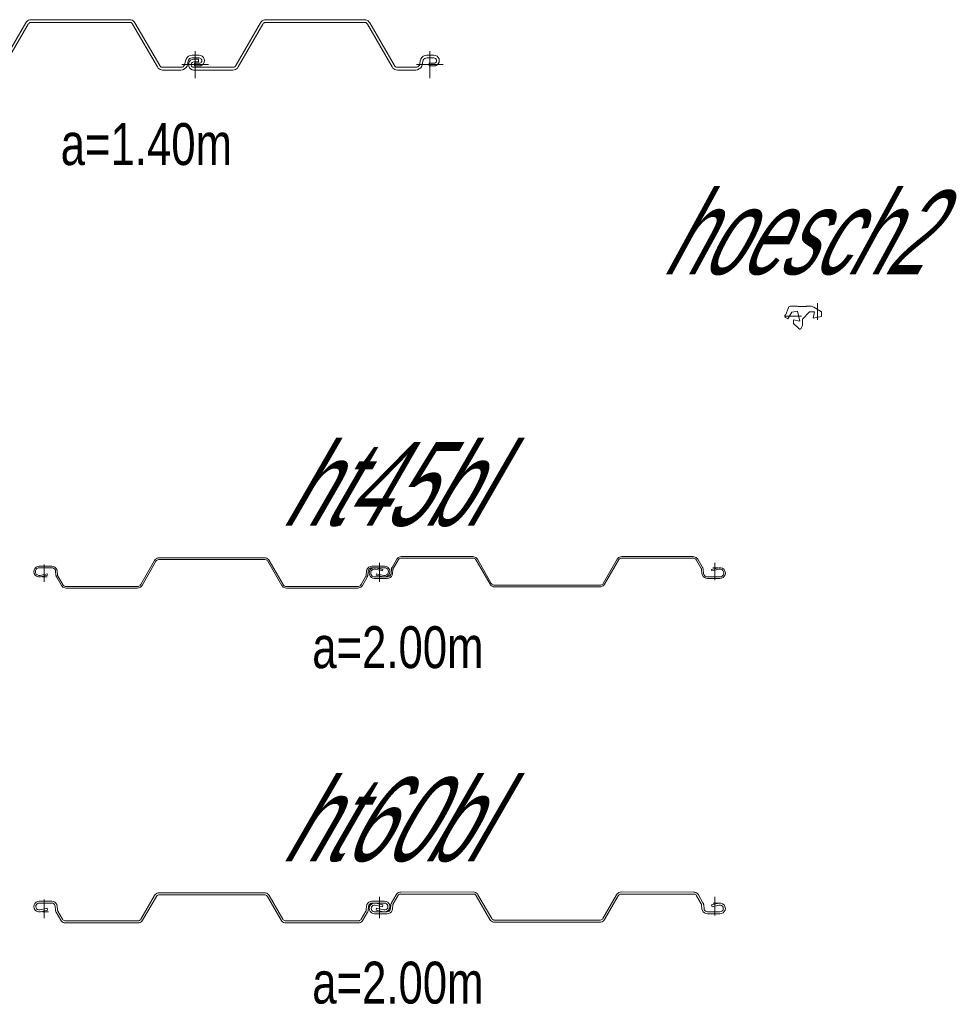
# Model space of a CAD drawing. Extents: x 1.5 to 9.7, y -20.6 to -8.6.
# Tile 2 of 13: x 2.9 to 5.7, y -20.6 to -17.6. Entities that reach past the tile are written whole.
import ezdxf
from ezdxf.enums import TextEntityAlignment as Align

# ---------------------------------------------------------------- set-up
doc = ezdxf.new("R2010")
doc.units = 0
doc.header["$MEASUREMENT"] = 0
doc.linetypes.add('AUSGEZOGEN', pattern=[0])
doc.layers.add('FREIER_TEXT', color=2, linetype='AUSGEZOGEN')
doc.layers.add('STAHL', color=9, linetype='AUSGEZOGEN', lineweight=13)

# ---------------------------------------------------------------- blocks, each defined once
blk = doc.blocks.new('hl3bl')
at = {"layer": 'STAHL'}
for p, q in [((0.12127, -0.003), (0.19517, 0.125)), ((0.2021, 0.121), (0.1282, -0.007)), ((0.19517, 0.125), (0.19738, 0.12804)), ((0.19738, 0.12804), (0.20018, 0.13056)), ((0.20018, 0.13056), (0.20344, 0.13244)), ((0.20333, 0.12269), (0.2021, 0.121)), ((0.20488, 0.12409), (0.20333, 0.12269)), ((0.20344, 0.13244), (0.207, 0.13361)), ((0.20669, 0.12514), (0.20488, 0.12409)), ((0.20868, 0.12578), (0.20669, 0.12514)), ((0.207, 0.13361), (0.21076, 0.134)), ((0.21076, 0.126), (0.20868, 0.12578)), ((0.21076, 0.134), (0.50497, 0.134)), ((0.50497, 0.126), (0.21076, 0.126)), ((0.50497, 0.134), (0.50872, 0.13361)), ((0.50705, 0.12578), (0.50497, 0.126)), ((0.50904, 0.12514), (0.50705, 0.12578)), ((0.50872, 0.13361), (0.5123, 0.13244)), ((0.51085, 0.12409), (0.50904, 0.12514)), ((0.51241, 0.12269), (0.51085, 0.12409)), ((0.5123, 0.13244), (0.51555, 0.13056)), ((0.51364, 0.121), (0.51241, 0.12269)), ((0.58754, -0.007), (0.51364, 0.121)), ((0.51555, 0.13056), (0.51835, 0.12804)), ((0.51835, 0.12804), (0.52056, 0.125)), ((0.52056, 0.125), (0.59446, -0.003)), ((0.82127, -0.003), (0.89517, 0.125)), ((0.9021, 0.121), (0.8282, -0.007)), ((0.89517, 0.125), (0.89738, 0.12804)), ((0.89738, 0.12804), (0.90018, 0.13056)), ((0.90018, 0.13056), (0.90344, 0.13244)), ((0.90333, 0.12269), (0.9021, 0.121)), ((0.90488, 0.12409), (0.90333, 0.12269)), ((0.90344, 0.13244), (0.907, 0.13361)), ((0.90669, 0.12514), (0.90488, 0.12409)), ((0.90868, 0.12578), (0.90669, 0.12514)), ((0.907, 0.13361), (0.91076, 0.134)), ((0.91076, 0.126), (0.90868, 0.12578)), ((0.91076, 0.134), (1.20497, 0.134)), ((1.20497, 0.126), (0.91076, 0.126)), ((1.20497, 0.134), (1.20872, 0.13361)), ((1.20705, 0.12578), (1.20497, 0.126)), ((1.20904, 0.12514), (1.20705, 0.12578)), ((1.20872, 0.13361), (1.2123, 0.13244)), ((1.21085, 0.12409), (1.20904, 0.12514)), ((1.21241, 0.12269), (1.21085, 0.12409)), ((1.2123, 0.13244), (1.21555, 0.13056)), ((1.21364, 0.121), (1.21241, 0.12269)), ((1.28754, -0.007), (1.21364, 0.121)), ((1.21555, 0.13056), (1.21835, 0.12804)), ((1.21835, 0.12804), (1.22056, 0.125)), ((1.22056, 0.125), (1.29446, -0.003)), ((0, -0.04), (0, 0.04)), ((0.7, -0.04), (0.7, 0.04)), ((0.7, -0.04), (0.7, 0.04)), ((1.4, -0.04), (1.4, 0.04)), ((0, 0), (-0.04, 0)), ((-0.02, 0), (-0.01922, 0.00494)), ((-0.01922, -0.00494), (-0.02, 0)), ((-0.01922, 0.00494), (-0.01694, 0.0094)), ((-0.01694, 0.0094), (-0.0134, 0.01294)), ((-0.0134, 0.01294), (-0.00894, 0.01522)), ((-0.01161, 0.00247), (-0.012, 0)), ((-0.012, 0), (-0.01161, -0.00247)), ((-0.01047, 0.0047), (-0.01161, 0.00247)), ((-0.0087, 0.00647), (-0.01047, 0.0047)), ((-0.00894, 0.01522), (-0.004, 0.016)), ((-0.00647, 0.00761), (-0.0087, 0.00647)), ((-0.004, 0.008), (-0.00647, 0.00761)), ((-0.004, 0.016), (0.01, 0.016)), ((0.01, 0.008), (-0.004, 0.008)), ((0.04, 0), (0, 0)), ((0.01, 0.016), (0.01, 0.008)), ((0.7, 0), (0.66, 0)), ((0.7, 0), (0.66, 0)), ((0.66859, -0.00126), (0.66962, 0.00192)), ((0.66962, 0.00192), (0.6713, 0.01147)), ((0.6713, 0.01147), (0.67302, 0.01677)), ((0.67302, 0.01677), (0.67614, 0.02138)), ((0.67748, 0.00052), (0.67578, -0.00477)), ((0.67614, 0.02138), (0.6804, 0.02496)), ((0.67909, 0.01026), (0.67748, 0.00052)), ((0.68022, 0.01326), (0.67909, 0.01026)), ((0.68, 0), (0.68078, 0.00494)), ((0.68078, -0.00494), (0.68, 0)), ((0.68208, 0.01603), (0.68022, 0.01326)), ((0.6804, 0.02496), (0.68549, 0.02722)), ((0.68078, 0.00494), (0.68306, 0.0094)), ((0.68464, 0.01818), (0.68208, 0.01603)), ((0.68306, 0.0094), (0.6866, 0.01294)), ((0.68769, 0.01953), (0.68464, 0.01818)), ((0.68549, 0.02722), (0.691, 0.028)), ((0.6866, 0.01294), (0.69106, 0.01522)), ((0.691, 0.02), (0.68769, 0.01953)), ((0.68839, 0.00247), (0.688, 0)), ((0.688, 0), (0.68839, -0.00247)), ((0.68953, 0.0047), (0.68839, 0.00247)), ((0.6913, 0.00647), (0.68953, 0.0047)), ((0.691, 0.028), (0.712, 0.028)), ((0.71201, 0.01999), (0.691, 0.02)), ((0.69106, 0.01522), (0.696, 0.016)), ((0.69353, 0.00761), (0.6913, 0.00647)), ((0.696, 0.008), (0.69353, 0.00761)), ((0.696, 0.016), (0.71, 0.016)), ((0.71, 0.008), (0.696, 0.008)), ((0.698, 0.004), (0.712, 0.004)), ((0.698, -0.004), (0.698, 0.004)), ((0.74, 0), (0.7, 0)), ((0.74, 0), (0.7, 0)), ((0.71, 0.016), (0.71, 0.008)), ((0.712, 0.028), (0.71694, 0.02722)), ((0.712, 0.004), (0.71447, 0.00439)), ((0.71452, 0.01959), (0.71201, 0.01999)), ((0.71447, 0.00439), (0.7167, 0.00553)), ((0.7167, 0.01847), (0.71452, 0.01959)), ((0.71843, 0.01668), (0.7167, 0.01847)), ((0.7167, 0.00553), (0.71847, 0.0073)), ((0.71694, 0.02722), (0.72141, 0.02494)), ((0.71974, 0.01457), (0.71843, 0.01668)), ((0.71847, 0.0073), (0.71964, 0.00956)), ((0.71964, 0.00956), (0.72004, 0.01197)), ((0.72004, 0.01197), (0.71974, 0.01457)), ((0.72141, 0.02494), (0.72494, 0.0214)), ((0.72495, 0.00259), (0.72144, -0.00098)), ((0.72494, 0.0214), (0.72722, 0.01694)), ((0.72722, 0.00706), (0.72495, 0.00259)), ((0.72722, 0.01694), (0.728, 0.012)), ((0.728, 0.012), (0.72722, 0.00706)), ((0.728, 0.012), (0.728, 0.012)), ((1.4, 0), (1.36, 0)), ((1.36859, -0.00126), (1.36962, 0.00192)), ((1.36962, 0.00192), (1.3713, 0.01147)), ((1.3713, 0.01147), (1.37302, 0.01677)), ((1.37302, 0.01677), (1.37614, 0.02138)), ((1.37748, 0.00052), (1.37578, -0.00477)), ((1.37614, 0.02138), (1.3804, 0.02496)), ((1.37909, 0.01026), (1.37748, 0.00052)), ((1.38022, 0.01326), (1.37909, 0.01026)), ((1.38208, 0.01603), (1.38022, 0.01326)), ((1.3804, 0.02496), (1.38549, 0.02722)), ((1.38464, 0.01818), (1.38208, 0.01603)), ((1.38769, 0.01953), (1.38464, 0.01818)), ((1.38549, 0.02722), (1.391, 0.028)), ((1.391, 0.02), (1.38769, 0.01953)), ((1.391, 0.028), (1.412, 0.028)), ((1.41201, 0.01999), (1.391, 0.02)), ((1.398, 0.004), (1.412, 0.004)), ((1.398, -0.004), (1.398, 0.004)), ((1.44, 0), (1.4, 0)), ((1.412, 0.028), (1.41694, 0.02722)), ((1.412, 0.004), (1.41447, 0.00439)), ((1.41452, 0.01959), (1.41201, 0.01999)), ((1.41447, 0.00439), (1.4167, 0.00553)), ((1.4167, 0.01847), (1.41452, 0.01959)), ((1.41843, 0.01668), (1.4167, 0.01847)), ((1.4167, 0.00553), (1.41847, 0.0073)), ((1.41694, 0.02722), (1.42141, 0.02494)), ((1.41974, 0.01457), (1.41843, 0.01668)), ((1.41847, 0.0073), (1.41964, 0.00956)), ((1.41964, 0.00956), (1.42004, 0.01197)), ((1.42004, 0.01197), (1.41974, 0.01457)), ((1.42141, 0.02494), (1.42494, 0.0214)), ((1.42495, 0.00259), (1.42144, -0.00098)), ((1.42494, 0.0214), (1.42722, 0.01694)), ((1.42722, 0.00706), (1.42495, 0.00259)), ((1.42722, 0.01694), (1.428, 0.012)), ((1.428, 0.012), (1.42722, 0.00706)), ((1.428, 0.012), (1.428, 0.012)), ((-0.01694, -0.00941), (-0.01922, -0.00494)), ((-0.0134, -0.01294), (-0.01694, -0.00941)), ((-0.00894, -0.01522), (-0.0134, -0.01294)), ((-0.01161, -0.00247), (-0.01047, -0.0047)), ((-0.01047, -0.0047), (-0.0087, -0.00647)), ((-0.004, -0.016), (-0.00894, -0.01522)), ((-0.0087, -0.00647), (-0.00647, -0.00761)), ((-0.00647, -0.00761), (-0.004, -0.008)), ((-0.004, -0.008), (0.11261, -0.008)), ((0.11261, -0.016), (-0.004, -0.016)), ((0.11261, -0.008), (0.11469, -0.00778)), ((0.11635, -0.01561), (0.11261, -0.016)), ((0.11469, -0.00778), (0.11668, -0.00714)), ((0.11993, -0.01444), (0.11635, -0.01561)), ((0.11668, -0.00714), (0.11849, -0.00609)), ((0.11849, -0.00609), (0.12004, -0.00469)), ((0.12319, -0.01256), (0.11993, -0.01444)), ((0.12004, -0.00469), (0.12127, -0.003)), ((0.12598, -0.01004), (0.12319, -0.01256)), ((0.1282, -0.007), (0.12598, -0.01004)), ((0.58975, -0.01004), (0.58754, -0.007)), ((0.59254, -0.01256), (0.58975, -0.01004)), ((0.5958, -0.01444), (0.59254, -0.01256)), ((0.59446, -0.003), (0.59569, -0.00469)), ((0.59569, -0.00469), (0.59725, -0.00609)), ((0.59938, -0.01561), (0.5958, -0.01444)), ((0.59725, -0.00609), (0.59906, -0.00714)), ((0.59906, -0.00714), (0.60105, -0.00778)), ((0.60312, -0.016), (0.59938, -0.01561)), ((0.60105, -0.00778), (0.60312, -0.008)), ((0.60312, -0.008), (0.6578, -0.008)), ((0.6578, -0.016), (0.60312, -0.016)), ((0.6578, -0.008), (0.66111, -0.00754)), ((0.66331, -0.01523), (0.6578, -0.016)), ((0.66111, -0.00754), (0.66416, -0.00618)), ((0.6684, -0.01296), (0.66331, -0.01523)), ((0.66416, -0.00618), (0.66672, -0.00403)), ((0.66672, -0.00403), (0.66859, -0.00126)), ((0.67266, -0.00938), (0.6684, -0.01296)), ((0.67578, -0.00477), (0.67266, -0.00938)), ((0.68306, -0.00941), (0.68078, -0.00494)), ((0.6866, -0.01294), (0.68306, -0.00941)), ((0.69106, -0.01522), (0.6866, -0.01294)), ((0.68839, -0.00247), (0.68953, -0.0047)), ((0.68953, -0.0047), (0.6913, -0.00647)), ((0.696, -0.016), (0.69106, -0.01522)), ((0.6913, -0.00647), (0.69353, -0.00761)), ((0.69353, -0.00761), (0.696, -0.008)), ((0.696, -0.008), (0.81261, -0.008)), ((0.81261, -0.016), (0.696, -0.016)), ((0.712, -0.004), (0.698, -0.004)), ((0.71694, -0.00322), (0.712, -0.004)), ((0.72144, -0.00098), (0.71694, -0.00322)), ((0.81261, -0.008), (0.81469, -0.00778)), ((0.81635, -0.01561), (0.81261, -0.016)), ((0.81469, -0.00778), (0.81668, -0.00714)), ((0.81993, -0.01444), (0.81635, -0.01561)), ((0.81668, -0.00714), (0.81849, -0.00609)), ((0.81849, -0.00609), (0.82004, -0.00469)), ((0.82319, -0.01256), (0.81993, -0.01444)), ((0.82004, -0.00469), (0.82127, -0.003)), ((0.82598, -0.01004), (0.82319, -0.01256)), ((0.8282, -0.007), (0.82598, -0.01004)), ((1.28975, -0.01004), (1.28754, -0.007)), ((1.29254, -0.01256), (1.28975, -0.01004)), ((1.2958, -0.01444), (1.29254, -0.01256)), ((1.29446, -0.003), (1.29569, -0.00469)), ((1.29569, -0.00469), (1.29725, -0.00609)), ((1.29938, -0.01561), (1.2958, -0.01444)), ((1.29725, -0.00609), (1.29906, -0.00714)), ((1.29906, -0.00714), (1.30105, -0.00778)), ((1.30312, -0.016), (1.29938, -0.01561)), ((1.30105, -0.00778), (1.30312, -0.008)), ((1.30312, -0.008), (1.3578, -0.008)), ((1.3578, -0.016), (1.30312, -0.016)), ((1.3578, -0.008), (1.36111, -0.00754)), ((1.36331, -0.01523), (1.3578, -0.016)), ((1.36111, -0.00754), (1.36416, -0.00618)), ((1.3684, -0.01296), (1.36331, -0.01523)), ((1.36416, -0.00618), (1.36672, -0.00403)), ((1.36672, -0.00403), (1.36859, -0.00126)), ((1.37266, -0.00938), (1.3684, -0.01296)), ((1.37578, -0.00477), (1.37266, -0.00938)), ((1.412, -0.004), (1.398, -0.004)), ((1.41694, -0.00322), (1.412, -0.004)), ((1.42144, -0.00098), (1.41694, -0.00322))]:
    blk.add_line(p, q, dxfattribs=at)
blk = doc.blocks.new('hoesch2')
at = {"layer": 'STAHL'}
for p, q in [((-0.01045, 0.02883), (-0.00817, 0.02971)), ((-0.00817, 0.02971), (-0.00569, 0.03003)), ((-0.00569, 0.03003), (0.0134, 0.03)), ((0.0134, 0.03), (0.01514, 0.029)), ((0.03837, 0.029), (0.0401, 0.03)), ((0.0401, 0.03), (0.05018, 0.03)), ((0.05018, 0.03), (0.05248, 0.02988)), ((0.05248, 0.02988), (0.05476, 0.02952)), ((0.05476, 0.02952), (0.05698, 0.02893)), ((0.073, -0.0107), (0.073, 0.0393)), ((-0.025, 0), (-0.02478, 0.00164)), ((-0.02475, -0.00132), (-0.025, 0)), ((-0.025, 0), (0.025, 0)), ((-0.02478, 0.00164), (-0.02427, 0.00286)), ((-0.02427, 0.00286), (-0.02343, 0.00392)), ((-0.02343, 0.00392), (-0.02189, 0.0049)), ((-0.02189, 0.0049), (-0.01515, 0.02342)), ((-0.0042, 0.0117), (-0.0156, -0.00804)), ((-0.01515, 0.02342), (-0.01404, 0.0256)), ((-0.01404, 0.0256), (-0.01244, 0.02744)), ((-0.01244, 0.02744), (-0.01045, 0.02883)), ((0.0134, 0.0154), (-0.0042, 0.0117)), ((0.02, -0.0146), (0.0134, 0.0154)), ((0.01514, 0.029), (0.028, 0.029)), ((0.028, 0.029), (0.03837, 0.029)), ((0.0491, 0.0125), (0.028, -0.0086)), ((0.0641, 0.0125), (0.0491, 0.0125)), ((0.05698, 0.02893), (0.05913, 0.0281)), ((0.05913, 0.0281), (0.06118, 0.02706)), ((0.06, -0.006), (0.0641, 0.0125)), ((0.06118, 0.02706), (0.085, 0.0133)), ((0.085, 0.0133), (0.085, -0.0007)), ((-0.0241, -0.00264), (-0.02475, -0.00132)), ((-0.02339, -0.00341), (-0.0241, -0.00264)), ((-0.0225, -0.00406), (-0.02339, -0.00341)), ((-0.0156, -0.00804), (-0.0225, -0.00406)), ((0.001, -0.011), (0.02, -0.0146)), ((0.001, -0.0215), (0.001, -0.011)), ((0.01667, -0.03717), (0.001, -0.0215)), ((0.02741, -0.02767), (0.02689, -0.02973)), ((0.02784, -0.02526), (0.02741, -0.02767)), ((0.028, -0.02234), (0.02784, -0.02526)), ((0.028, -0.0086), (0.028, -0.02234)), ((0.085, -0.0007), (0.06, -0.006)), ((0.01775, -0.03798), (0.01667, -0.03717)), ((0.01938, -0.03848), (0.01775, -0.03798)), ((0.02091, -0.03839), (0.01938, -0.03848)), ((0.02232, -0.03775), (0.02091, -0.03839)), ((0.02356, -0.03657), (0.02232, -0.03775)), ((0.02456, -0.03498), (0.02356, -0.03657)), ((0.02532, -0.03366), (0.02456, -0.03498)), ((0.02623, -0.03148), (0.02532, -0.03366)), ((0.02689, -0.02973), (0.02623, -0.03148))]:
    blk.add_line(p, q, dxfattribs=at)
blk = doc.blocks.new('ht45bl')
at = {"layer": 'STAHL'}
for p, q in [((1.05565, 0.05748), (1.05854, 0.05916)), ((1.05854, 0.05916), (1.06173, 0.06019)), ((1.06173, 0.06019), (1.06505, 0.06054)), ((1.06505, 0.06054), (1.27789, 0.06054)), ((1.27789, 0.06054), (1.28121, 0.06019)), ((1.28121, 0.06019), (1.28439, 0.05916)), ((1.28439, 0.05916), (1.28729, 0.05748)), ((1.7127, 0.05748), (1.7156, 0.05916)), ((1.7156, 0.05916), (1.71878, 0.06019)), ((1.71878, 0.06019), (1.7221, 0.06054)), ((1.7221, 0.06054), (1.93494, 0.06054)), ((1.93494, 0.06054), (1.93827, 0.06019)), ((1.93827, 0.06019), (1.94145, 0.05916)), ((1.94145, 0.05916), (1.94434, 0.05748)), ((-0.01989, 0.03111), (-0.02441, 0.0288)), ((-0.015, 0.03186), (-0.01989, 0.03111)), ((0.02266, 0.03179), (-0.015, 0.03186)), ((0, 0.03686), (0, -0.01511)), ((0.02734, 0.03109), (0.02266, 0.03179)), ((0.03161, 0.02905), (0.02734, 0.03109)), ((0.32927, 0.04879), (0.28785, -0.02296)), ((0.29174, -0.02521), (0.33317, 0.04654)), ((0.33124, 0.0515), (0.32927, 0.04879)), ((0.33372, 0.05373), (0.33124, 0.0515)), ((0.33317, 0.04654), (0.33458, 0.04848)), ((0.33662, 0.05541), (0.33372, 0.05373)), ((0.33458, 0.04848), (0.33637, 0.05009)), ((0.33637, 0.05009), (0.33845, 0.0513)), ((0.3398, 0.05644), (0.33662, 0.05541)), ((0.33845, 0.0513), (0.34074, 0.05204)), ((0.34313, 0.05679), (0.3398, 0.05644)), ((0.34074, 0.05204), (0.34313, 0.05229)), ((0.49998, 0.05679), (0.34313, 0.05679)), ((0.34313, 0.05229), (0.49998, 0.05229)), ((0.65686, 0.05679), (0.49998, 0.05679)), ((0.49998, 0.05229), (0.65686, 0.05229)), ((0.66019, 0.05644), (0.65686, 0.05679)), ((0.65686, 0.05229), (0.65926, 0.05204)), ((0.65926, 0.05204), (0.66154, 0.0513)), ((0.66337, 0.05541), (0.66019, 0.05644)), ((0.66154, 0.0513), (0.66362, 0.05009)), ((0.66627, 0.05373), (0.66337, 0.05541)), ((0.66362, 0.05009), (0.66541, 0.04848)), ((0.66541, 0.04848), (0.66682, 0.04654)), ((0.66875, 0.0515), (0.66627, 0.05373)), ((0.66682, 0.04654), (0.70825, -0.02521)), ((0.67072, 0.04879), (0.66875, 0.0515)), ((0.71215, -0.02296), (0.67072, 0.04879)), ((0.97265, 0.03109), (0.96838, 0.02905)), ((0.97733, 0.03179), (0.97265, 0.03109)), ((1.015, 0.03186), (0.97733, 0.03179)), ((1, -0.00953), (1, 0.04244)), ((1, 0.03686), (1, -0.01511)), ((1.01988, 0.03111), (1.015, 0.03186)), ((1.0244, 0.0288), (1.01988, 0.03111)), ((1.03717, 0.02825), (1.0512, 0.05254)), ((1.05509, 0.05029), (1.04079, 0.02552)), ((1.0512, 0.05254), (1.05316, 0.05525)), ((1.05316, 0.05525), (1.05565, 0.05748)), ((1.05651, 0.05224), (1.05509, 0.05029)), ((1.05829, 0.05384), (1.05651, 0.05224)), ((1.06037, 0.05505), (1.05829, 0.05384)), ((1.06266, 0.05579), (1.06037, 0.05505)), ((1.06505, 0.05604), (1.06266, 0.05579)), ((1.27789, 0.05604), (1.06505, 0.05604)), ((1.28028, 0.05579), (1.27789, 0.05604)), ((1.28256, 0.05505), (1.28028, 0.05579)), ((1.28465, 0.05384), (1.28256, 0.05505)), ((1.28643, 0.05224), (1.28465, 0.05384)), ((1.28785, 0.05029), (1.28643, 0.05224)), ((1.28729, 0.05748), (1.28978, 0.05525)), ((1.32927, -0.02146), (1.28785, 0.05029)), ((1.28978, 0.05525), (1.29174, 0.05254)), ((1.29174, 0.05254), (1.33317, -0.01921)), ((1.66682, -0.01921), (1.70825, 0.05254)), ((1.71215, 0.05029), (1.67072, -0.02146)), ((1.70825, 0.05254), (1.71021, 0.05525)), ((1.71021, 0.05525), (1.7127, 0.05748)), ((1.71356, 0.05224), (1.71215, 0.05029)), ((1.71535, 0.05384), (1.71356, 0.05224)), ((1.71743, 0.05505), (1.71535, 0.05384)), ((1.71971, 0.05579), (1.71743, 0.05505)), ((1.7221, 0.05604), (1.71971, 0.05579)), ((1.93494, 0.05604), (1.7221, 0.05604)), ((1.93733, 0.05579), (1.93494, 0.05604)), ((1.93962, 0.05505), (1.93733, 0.05579)), ((1.9417, 0.05384), (1.93962, 0.05505)), ((1.94349, 0.05224), (1.9417, 0.05384)), ((1.9449, 0.05029), (1.94349, 0.05224)), ((1.94434, 0.05748), (1.94683, 0.05525)), ((1.9592, 0.02552), (1.9449, 0.05029)), ((1.94683, 0.05525), (1.9488, 0.05254)), ((1.9488, 0.05254), (1.96282, 0.02825)), ((2, -0.00953), (2, 0.04244)), ((-0.03022, 0.0208), (-0.031, 0.01586)), ((-0.031, 0.01586), (-0.02998, 0.01023)), ((-0.031, 0.01586), (-0.031, 0.01586)), ((-0.02795, 0.02526), (-0.03022, 0.0208)), ((-0.02998, 0.01023), (-0.02704, 0.00532)), ((-0.02441, 0.0288), (-0.02795, 0.02526)), ((-0.02704, 0.00532), (-0.02257, 0.00176)), ((-0.02647, 0.01587), (-0.0259, 0.01942)), ((-0.02573, 0.01182), (-0.02647, 0.01587)), ((-0.0259, 0.01942), (-0.02427, 0.02262)), ((-0.02362, 0.00829), (-0.02573, 0.01182)), ((-0.02427, 0.02262), (-0.02172, 0.02517)), ((-0.0204, 0.00573), (-0.02362, 0.00829)), ((-0.02257, 0.00176), (-0.01712, 0)), ((-0.02172, 0.02517), (-0.0185, 0.0268)), ((-0.01649, 0.00447), (-0.0204, 0.00573)), ((-0.0185, 0.0268), (-0.01495, 0.02736)), ((-0.01712, 0), (-0.01141, 0.00027)), ((-0.01238, 0.00466), (-0.01649, 0.00447)), ((-0.01495, 0.02736), (0.02268, 0.02729)), ((0.00902, 0.0096), (-0.01238, 0.00466)), ((-0.01141, 0.00027), (0.01003, 0.00522)), ((-0.00653, 0), (0.00901, 0)), ((0.01003, 0.00522), (0.00902, 0.0096)), ((0.02268, 0.02729), (0.02604, 0.02678)), ((0.02604, 0.02678), (0.0291, 0.02532)), ((0.0291, 0.02532), (0.0316, 0.02302)), ((0.0316, 0.02302), (0.03333, 0.02009)), ((0.0351, 0.02586), (0.03161, 0.02905)), ((0.03333, 0.02009), (0.03412, 0.01679)), ((0.03412, 0.01679), (0.03509, 0.00568)), ((0.03509, 0.00568), (0.03527, 0.0043)), ((0.0375, 0.02178), (0.0351, 0.02586)), ((0.03527, 0.0043), (0.03557, 0.00294)), ((0.03557, 0.00294), (0.03599, 0.00161)), ((0.03599, 0.00161), (0.03653, 0.00032)), ((0.03653, 0.00032), (0.03717, -0.00092)), ((0.0386, 0.01718), (0.0375, 0.02178)), ((0.03962, 0.00552), (0.0386, 0.01718)), ((0.03972, 0.00474), (0.03962, 0.00552)), ((0.03989, 0.00398), (0.03972, 0.00474)), ((0.04013, 0.00323), (0.03989, 0.00398)), ((0.04043, 0.0025), (0.04013, 0.00323)), ((0.04079, 0.00181), (0.04043, 0.0025)), ((0.05509, -0.02296), (0.04079, 0.00181)), ((0.9592, 0.00181), (0.9449, -0.02296)), ((0.95956, 0.0025), (0.9592, 0.00181)), ((0.95986, 0.00323), (0.95956, 0.0025)), ((0.9601, 0.00398), (0.95986, 0.00323)), ((0.96027, 0.00474), (0.9601, 0.00398)), ((0.96037, 0.00552), (0.96027, 0.00474)), ((0.96139, 0.01718), (0.96037, 0.00552)), ((0.96249, 0.02178), (0.96139, 0.01718)), ((0.96489, 0.02586), (0.96249, 0.02178)), ((0.96282, -0.00092), (0.96346, 0.00032)), ((0.96346, 0.00032), (0.964, 0.00161)), ((0.964, 0.00161), (0.96442, 0.00294)), ((0.96442, 0.00294), (0.96472, 0.0043)), ((0.96472, 0.0043), (0.9649, 0.00568)), ((0.96838, 0.02905), (0.96489, 0.02586)), ((0.9649, 0.00568), (0.96587, 0.01679)), ((0.96587, 0.01679), (0.96666, 0.02009)), ((0.96666, 0.02009), (0.96839, 0.02302)), ((0.96839, 0.02302), (0.97089, 0.02532)), ((0.969, 0.01147), (0.97002, 0.0171)), ((0.96978, 0.00653), (0.969, 0.01147)), ((0.969, 0.01147), (0.969, 0.01147)), ((0.97205, 0.00207), (0.96978, 0.00653)), ((0.97002, 0.0171), (0.97296, 0.02201)), ((0.97089, 0.02532), (0.97395, 0.02678)), ((0.97559, -0.00147), (0.97205, 0.00207)), ((0.97296, 0.02201), (0.97743, 0.02557)), ((0.97427, 0.01551), (0.97353, 0.01146)), ((0.97353, 0.01146), (0.9741, 0.00791)), ((0.97395, 0.02678), (0.97731, 0.02729)), ((0.9741, 0.00791), (0.97573, 0.00471)), ((0.97638, 0.01904), (0.97427, 0.01551)), ((0.97573, 0.00471), (0.97828, 0.00216)), ((0.9796, 0.0216), (0.97638, 0.01904)), ((0.97731, 0.02729), (1.01494, 0.02736)), ((0.97743, 0.02557), (0.98288, 0.02733)), ((0.97828, 0.00216), (0.9815, 0.00053)), ((0.98351, 0.02286), (0.9796, 0.0216)), ((0.9815, 0.00053), (0.98505, -0.00003)), ((0.98288, 0.02733), (0.98859, 0.02706)), ((0.98762, 0.02267), (0.98351, 0.02286)), ((0.98505, -0.00003), (1.02268, 0.00004)), ((1.00902, 0.01773), (0.98762, 0.02267)), ((0.98859, 0.02706), (1.01003, 0.02211)), ((0.99097, 0.0096), (0.98996, 0.00522)), ((0.98996, 0.00522), (1.0114, 0.00027)), ((1.01237, 0.00466), (0.99097, 0.0096)), ((0.99347, 0.02733), (1.00901, 0.02733)), ((0.99347, 0), (1.00901, 0)), ((1.01003, 0.02211), (1.00902, 0.01773)), ((1.0114, 0.00027), (1.01711, 0)), ((1.01648, 0.00447), (1.01237, 0.00466)), ((1.01494, 0.02736), (1.0185, 0.0268)), ((1.02039, 0.00573), (1.01648, 0.00447)), ((1.01711, 0), (1.02256, 0.00176)), ((1.0185, 0.0268), (1.02171, 0.02517)), ((1.02361, 0.00829), (1.02039, 0.00573)), ((1.02171, 0.02517), (1.02426, 0.02262)), ((1.02256, 0.00176), (1.02703, 0.00532)), ((1.02268, 0.00004), (1.02604, 0.00055)), ((1.02572, 0.01182), (1.02361, 0.00829)), ((1.02426, 0.02262), (1.02589, 0.01942)), ((1.02794, 0.02526), (1.0244, 0.0288)), ((1.02646, 0.01587), (1.02572, 0.01182)), ((1.02589, 0.01942), (1.02646, 0.01587)), ((1.02604, 0.00055), (1.0291, 0.00201)), ((1.02703, 0.00532), (1.02997, 0.01023)), ((1.03021, 0.0208), (1.02794, 0.02526)), ((1.0291, 0.00201), (1.0316, 0.00431)), ((1.02997, 0.01023), (1.031, 0.01586)), ((1.031, 0.01586), (1.03021, 0.0208)), ((1.031, 0.01586), (1.031, 0.01586)), ((1.0316, 0.00431), (1.03333, 0.00724)), ((1.0351, 0.00147), (1.03161, -0.00172)), ((1.03333, 0.00724), (1.03412, 0.01054)), ((1.03412, 0.01054), (1.03509, 0.02165)), ((1.03509, 0.02165), (1.03527, 0.02303)), ((1.0375, 0.00555), (1.0351, 0.00147)), ((1.03527, 0.02303), (1.03557, 0.02439)), ((1.03557, 0.02439), (1.03599, 0.02572)), ((1.03599, 0.02572), (1.03653, 0.02701)), ((1.03653, 0.02701), (1.03717, 0.02825)), ((1.0386, 0.01015), (1.0375, 0.00555)), ((1.03962, 0.02181), (1.0386, 0.01015)), ((1.03972, 0.02259), (1.03962, 0.02181)), ((1.03989, 0.02335), (1.03972, 0.02259)), ((1.04013, 0.0241), (1.03989, 0.02335)), ((1.04043, 0.02483), (1.04013, 0.0241)), ((1.04079, 0.02552), (1.04043, 0.02483)), ((1.95956, 0.02483), (1.9592, 0.02552)), ((1.95986, 0.0241), (1.95956, 0.02483)), ((1.9601, 0.02335), (1.95986, 0.0241)), ((1.96027, 0.02259), (1.9601, 0.02335)), ((1.96037, 0.02181), (1.96027, 0.02259)), ((1.96139, 0.01015), (1.96037, 0.02181)), ((1.96249, 0.00555), (1.96139, 0.01015)), ((1.96489, 0.00147), (1.96249, 0.00555)), ((1.96282, 0.02825), (1.96346, 0.02701)), ((1.96346, 0.02701), (1.964, 0.02572)), ((1.964, 0.02572), (1.96442, 0.02439)), ((1.96442, 0.02439), (1.96472, 0.02303)), ((1.96472, 0.02303), (1.9649, 0.02165)), ((1.96838, -0.00172), (1.96489, 0.00147)), ((1.9649, 0.02165), (1.96587, 0.01054)), ((1.96587, 0.01054), (1.96666, 0.00724)), ((1.96666, 0.00724), (1.96839, 0.00431)), ((1.96839, 0.00431), (1.97089, 0.00201)), ((1.97089, 0.00201), (1.97395, 0.00055)), ((1.97395, 0.00055), (1.97731, 0.00004)), ((1.97731, 0.00004), (2.01494, -0.00003)), ((1.98996, 0.02211), (2.0114, 0.02706)), ((1.99097, 0.01773), (1.98996, 0.02211)), ((2.01237, 0.02267), (1.99097, 0.01773)), ((1.99347, 0.02733), (2.00901, 0.02733)), ((2.0114, 0.02706), (2.01711, 0.02733)), ((2.01648, 0.02286), (2.01237, 0.02267)), ((2.01494, -0.00003), (2.0185, 0.00053)), ((2.02039, 0.0216), (2.01648, 0.02286)), ((2.01711, 0.02733), (2.02256, 0.02557)), ((2.0185, 0.00053), (2.02171, 0.00216)), ((2.02361, 0.01904), (2.02039, 0.0216)), ((2.02171, 0.00216), (2.02426, 0.00471)), ((2.02256, 0.02557), (2.02703, 0.02201)), ((2.02572, 0.01551), (2.02361, 0.01904)), ((2.02426, 0.00471), (2.02589, 0.00791)), ((2.02794, 0.00207), (2.0244, -0.00147)), ((2.02646, 0.01146), (2.02572, 0.01551)), ((2.02589, 0.00791), (2.02646, 0.01146)), ((2.02703, 0.02201), (2.02997, 0.0171)), ((2.03021, 0.00653), (2.02794, 0.00207)), ((2.02997, 0.0171), (2.031, 0.01147)), ((2.031, 0.01147), (2.03021, 0.00653)), ((2.031, 0.01147), (2.031, 0.01147)), ((0.03717, -0.00092), (0.0512, -0.02521)), ((0.0512, -0.02521), (0.05316, -0.02792)), ((0.05316, -0.02792), (0.05565, -0.03015)), ((0.05651, -0.02491), (0.05509, -0.02296)), ((0.05829, -0.02651), (0.05651, -0.02491)), ((0.06037, -0.02772), (0.05829, -0.02651)), ((0.06266, -0.02846), (0.06037, -0.02772)), ((0.06505, -0.02871), (0.06266, -0.02846)), ((0.27789, -0.02871), (0.06505, -0.02871)), ((0.28028, -0.02846), (0.27789, -0.02871)), ((0.28256, -0.02772), (0.28028, -0.02846)), ((0.28465, -0.02651), (0.28256, -0.02772)), ((0.28643, -0.02491), (0.28465, -0.02651)), ((0.28785, -0.02296), (0.28643, -0.02491)), ((0.28729, -0.03015), (0.28978, -0.02792)), ((0.28978, -0.02792), (0.29174, -0.02521)), ((0.70825, -0.02521), (0.71021, -0.02792)), ((0.71021, -0.02792), (0.7127, -0.03015)), ((0.71356, -0.02491), (0.71215, -0.02296)), ((0.71535, -0.02651), (0.71356, -0.02491)), ((0.71743, -0.02772), (0.71535, -0.02651)), ((0.71971, -0.02846), (0.71743, -0.02772)), ((0.7221, -0.02871), (0.71971, -0.02846)), ((0.93494, -0.02871), (0.7221, -0.02871)), ((0.93733, -0.02846), (0.93494, -0.02871)), ((0.93962, -0.02772), (0.93733, -0.02846)), ((0.9417, -0.02651), (0.93962, -0.02772)), ((0.94349, -0.02491), (0.9417, -0.02651)), ((0.9449, -0.02296), (0.94349, -0.02491)), ((0.94434, -0.03015), (0.94683, -0.02792)), ((0.94683, -0.02792), (0.9488, -0.02521)), ((0.9488, -0.02521), (0.96282, -0.00092)), ((0.98011, -0.00378), (0.97559, -0.00147)), ((0.985, -0.00453), (0.98011, -0.00378)), ((1.02266, -0.00446), (0.985, -0.00453)), ((1.02734, -0.00376), (1.02266, -0.00446)), ((1.03161, -0.00172), (1.02734, -0.00376)), ((1.33124, -0.02417), (1.32927, -0.02146)), ((1.33372, -0.0264), (1.33124, -0.02417)), ((1.33317, -0.01921), (1.33458, -0.02115)), ((1.33662, -0.02808), (1.33372, -0.0264)), ((1.33458, -0.02115), (1.33637, -0.02276)), ((1.33637, -0.02276), (1.33845, -0.02397)), ((1.3398, -0.02911), (1.33662, -0.02808)), ((1.33845, -0.02397), (1.34074, -0.02471)), ((1.34313, -0.02946), (1.3398, -0.02911)), ((1.34074, -0.02471), (1.34313, -0.02496)), ((1.34313, -0.02496), (1.49998, -0.02496)), ((1.49998, -0.02496), (1.65686, -0.02496)), ((1.65686, -0.02496), (1.65926, -0.02471)), ((1.66019, -0.02911), (1.65686, -0.02946)), ((1.65926, -0.02471), (1.66154, -0.02397)), ((1.66337, -0.02808), (1.66019, -0.02911)), ((1.66154, -0.02397), (1.66362, -0.02276)), ((1.66627, -0.0264), (1.66337, -0.02808)), ((1.66362, -0.02276), (1.66541, -0.02115)), ((1.66541, -0.02115), (1.66682, -0.01921)), ((1.66875, -0.02417), (1.66627, -0.0264)), ((1.67072, -0.02146), (1.66875, -0.02417)), ((1.97265, -0.00376), (1.96838, -0.00172)), ((1.97733, -0.00446), (1.97265, -0.00376)), ((2.015, -0.00453), (1.97733, -0.00446)), ((2.01988, -0.00378), (2.015, -0.00453)), ((2.0244, -0.00147), (2.01988, -0.00378)), ((0.05565, -0.03015), (0.05854, -0.03183)), ((0.05854, -0.03183), (0.06173, -0.03286)), ((0.06173, -0.03286), (0.06505, -0.03321)), ((0.06505, -0.03321), (0.27789, -0.03321)), ((0.27789, -0.03321), (0.28121, -0.03286)), ((0.28121, -0.03286), (0.28439, -0.03183)), ((0.28439, -0.03183), (0.28729, -0.03015)), ((0.7127, -0.03015), (0.7156, -0.03183)), ((0.7156, -0.03183), (0.71878, -0.03286)), ((0.71878, -0.03286), (0.7221, -0.03321)), ((0.7221, -0.03321), (0.93494, -0.03321)), ((0.93494, -0.03321), (0.93827, -0.03286)), ((0.93827, -0.03286), (0.94145, -0.03183)), ((0.94145, -0.03183), (0.94434, -0.03015)), ((1.49998, -0.02946), (1.34313, -0.02946)), ((1.65686, -0.02946), (1.49998, -0.02946))]:
    blk.add_line(p, q, dxfattribs=at)
blk = doc.blocks.new('ht60bl')
at = {"layer": 'STAHL'}
for p, q in [((1.05999, 0.05869), (1.06332, 0.05904)), ((1.06332, 0.05904), (1.06325, 0.05907)), ((1.06332, 0.05904), (1.2797, 0.05912)), ((1.2797, 0.05912), (1.28294, 0.05869)), ((1.71705, 0.05869), (1.72029, 0.05912)), ((1.72029, 0.05912), (1.93667, 0.05904)), ((1.93667, 0.05904), (1.93674, 0.05907)), ((1.93667, 0.05904), (1.94, 0.05869)), ((-0.01993, 0.03104), (-0.02441, 0.0288)), ((-0.015, 0.03186), (-0.01993, 0.03104)), ((0.02266, 0.03179), (-0.015, 0.03186)), ((0, 0.03686), (0, -0.01919)), ((0.02734, 0.03109), (0.02266, 0.03179)), ((0.03161, 0.02905), (0.02734, 0.03109)), ((0.32923, 0.04878), (0.28828, -0.02221)), ((0.29347, -0.02521), (0.33447, 0.04579)), ((0.33124, 0.0515), (0.32923, 0.04878)), ((0.33379, 0.05356), (0.33124, 0.0515)), ((0.33667, 0.05527), (0.33379, 0.05356)), ((0.33447, 0.04579), (0.3357, 0.04748)), ((0.3357, 0.04748), (0.33725, 0.04888)), ((0.3398, 0.05644), (0.33667, 0.05527)), ((0.33725, 0.04888), (0.33906, 0.04992)), ((0.33906, 0.04992), (0.34105, 0.05057)), ((0.34313, 0.05679), (0.3398, 0.05644)), ((0.34105, 0.05057), (0.34313, 0.05079)), ((0.49998, 0.05679), (0.34313, 0.05679)), ((0.34313, 0.05079), (0.49998, 0.05079)), ((0.65707, 0.05663), (0.49998, 0.05679)), ((0.49998, 0.05079), (0.65686, 0.05079)), ((0.65686, 0.05079), (0.65894, 0.05057)), ((0.66019, 0.05644), (0.65707, 0.05663)), ((0.65894, 0.05057), (0.66093, 0.04992)), ((0.66332, 0.05527), (0.66019, 0.05644)), ((0.66093, 0.04992), (0.66274, 0.04888)), ((0.66274, 0.04888), (0.6643, 0.04748)), ((0.6662, 0.05356), (0.66332, 0.05527)), ((0.6643, 0.04748), (0.66552, 0.04579)), ((0.66552, 0.04579), (0.70652, -0.02521)), ((0.66875, 0.0515), (0.6662, 0.05356)), ((0.67072, 0.04879), (0.66875, 0.0515)), ((0.71171, -0.02221), (0.67072, 0.04879)), ((0.97265, 0.03109), (0.96838, 0.02905)), ((0.97733, 0.03179), (0.97265, 0.03109)), ((1.015, 0.03186), (0.97733, 0.03179)), ((1, -0.01103), (1, 0.04502)), ((1, 0.03686), (1, -0.01919)), ((1.01992, 0.03104), (1.015, 0.03186)), ((1.0244, 0.0288), (1.01992, 0.03104)), ((1.03571, 0.02721), (1.04946, 0.05104)), ((1.05466, 0.04804), (1.04079, 0.02402)), ((1.04946, 0.05104), (1.05144, 0.05367)), ((1.05144, 0.05367), (1.05392, 0.05598)), ((1.05392, 0.05598), (1.05681, 0.05766)), ((1.05589, 0.04973), (1.05466, 0.04804)), ((1.05744, 0.05113), (1.05589, 0.04973)), ((1.05681, 0.05766), (1.05999, 0.05869)), ((1.05937, 0.05215), (1.05744, 0.05113)), ((1.06124, 0.05282), (1.05937, 0.05215)), ((1.06332, 0.05304), (1.06124, 0.05282)), ((1.27962, 0.05304), (1.06332, 0.05304)), ((1.2817, 0.05282), (1.27962, 0.05304)), ((1.28369, 0.05218), (1.2817, 0.05282)), ((1.28294, 0.05869), (1.28613, 0.05766)), ((1.2855, 0.05113), (1.28369, 0.05218)), ((1.28705, 0.04973), (1.2855, 0.05113)), ((1.28613, 0.05766), (1.28902, 0.05598)), ((1.28828, 0.04804), (1.28705, 0.04973)), ((1.32923, -0.02295), (1.28828, 0.04804)), ((1.28902, 0.05598), (1.29151, 0.05375)), ((1.29151, 0.05375), (1.29347, 0.05104)), ((1.29347, 0.05104), (1.33447, -0.01996)), ((1.66552, -0.01996), (1.70652, 0.05104)), ((1.71171, 0.04804), (1.67072, -0.02296)), ((1.70652, 0.05104), (1.70848, 0.05375)), ((1.70848, 0.05375), (1.71097, 0.05598)), ((1.71097, 0.05598), (1.71387, 0.05766)), ((1.71294, 0.04973), (1.71171, 0.04804)), ((1.71449, 0.05113), (1.71294, 0.04973)), ((1.71387, 0.05766), (1.71705, 0.05869)), ((1.71631, 0.05218), (1.71449, 0.05113)), ((1.71829, 0.05282), (1.71631, 0.05218)), ((1.72037, 0.05304), (1.71829, 0.05282)), ((1.93667, 0.05304), (1.72037, 0.05304)), ((1.93875, 0.05282), (1.93667, 0.05304)), ((1.94062, 0.05215), (1.93875, 0.05282)), ((1.94, 0.05869), (1.94318, 0.05766)), ((1.94255, 0.05113), (1.94062, 0.05215)), ((1.9441, 0.04973), (1.94255, 0.05113)), ((1.94318, 0.05766), (1.94608, 0.05598)), ((1.94533, 0.04804), (1.9441, 0.04973)), ((1.9592, 0.02402), (1.94533, 0.04804)), ((1.94608, 0.05598), (1.94855, 0.05367)), ((1.94855, 0.05367), (1.95053, 0.05104)), ((1.95053, 0.05104), (1.96428, 0.02721)), ((2, -0.01103), (2, 0.04502)), ((-0.03022, 0.0208), (-0.031, 0.01586)), ((-0.031, 0.01586), (-0.02998, 0.01023)), ((-0.031, 0.01586), (-0.031, 0.01586)), ((-0.02795, 0.02526), (-0.03022, 0.0208)), ((-0.02998, 0.01023), (-0.02704, 0.00532)), ((-0.02441, 0.0288), (-0.02795, 0.02526)), ((-0.02704, 0.00532), (-0.02257, 0.00176)), ((-0.025, 0.01586), (-0.02451, 0.01895)), ((-0.02437, 0.01234), (-0.025, 0.01586)), ((-0.02451, 0.01895), (-0.02309, 0.02174)), ((-0.02253, 0.00927), (-0.02437, 0.01234)), ((-0.024, 0.01586), (-0.024, 0.01586)), ((-0.02309, 0.02174), (-0.02087, 0.02395)), ((-0.02257, 0.00176), (-0.01712, 0)), ((-0.01976, 0.00708), (-0.02253, 0.00927)), ((-0.02087, 0.02395), (-0.01808, 0.02537)), ((-0.01633, 0.00595), (-0.01976, 0.00708)), ((-0.01808, 0.02537), (-0.01499, 0.02586)), ((-0.01712, 0), (-0.01141, 0.00027)), ((-0.01276, 0.00611), (-0.01633, 0.00595)), ((-0.01499, 0.02586), (0.02268, 0.02579)), ((-0.01499, 0.02586), (-0.01499, 0.02586)), ((0.00868, 0.01106), (-0.01276, 0.00611)), ((-0.01276, 0.00611), (-0.01276, 0.00611)), ((-0.01141, 0.00027), (0.01003, 0.00522)), ((-0.00517, 0), (0.01314, 0)), ((0.01003, 0.00522), (0.00868, 0.01106)), ((0.02268, 0.02579), (0.0256, 0.02535)), ((0.0256, 0.02535), (0.02826, 0.02407)), ((0.02826, 0.02407), (0.03044, 0.02208)), ((0.03044, 0.02208), (0.03187, 0.01957)), ((0.0351, 0.02586), (0.03161, 0.02905)), ((0.03187, 0.01957), (0.03262, 0.01666)), ((0.03262, 0.01666), (0.03363, 0.00522)), ((0.03363, 0.00522), (0.03381, 0.00384)), ((0.03381, 0.00384), (0.03411, 0.00247)), ((0.03411, 0.00247), (0.03453, 0.00114)), ((0.03453, 0.00114), (0.03506, -0.00015)), ((0.0375, 0.02178), (0.0351, 0.02586)), ((0.03862, 0.01721), (0.0375, 0.02178)), ((0.03962, 0.00552), (0.03862, 0.01721)), ((0.03972, 0.00474), (0.03962, 0.00552)), ((0.03989, 0.00398), (0.03972, 0.00474)), ((0.04013, 0.00323), (0.03989, 0.00398)), ((0.04043, 0.0025), (0.04013, 0.00323)), ((0.04079, 0.00181), (0.04043, 0.0025)), ((0.05466, -0.02221), (0.04079, 0.00181)), ((0.9592, 0.00181), (0.94533, -0.02221)), ((0.95956, 0.0025), (0.9592, 0.00181)), ((0.95986, 0.00323), (0.95956, 0.0025)), ((0.9601, 0.00398), (0.95986, 0.00323)), ((0.96027, 0.00474), (0.9601, 0.00398)), ((0.96037, 0.00552), (0.96027, 0.00474)), ((0.96137, 0.01721), (0.96037, 0.00552)), ((0.96249, 0.02178), (0.96137, 0.01721)), ((0.96489, 0.02586), (0.96249, 0.02178)), ((0.96838, 0.02905), (0.96489, 0.02586)), ((0.96493, -0.00015), (0.96546, 0.00114)), ((0.96546, 0.00114), (0.96588, 0.00247)), ((0.96588, 0.00247), (0.96618, 0.00384)), ((0.96618, 0.00384), (0.96637, 0.00522)), ((0.96637, 0.00522), (0.96737, 0.01666)), ((0.96737, 0.01666), (0.96812, 0.01957)), ((0.96812, 0.01957), (0.96955, 0.02208)), ((0.969, 0.00997), (0.97002, 0.0156)), ((0.96978, 0.00503), (0.969, 0.00997)), ((0.969, 0.00997), (0.969, 0.00997)), ((0.96955, 0.02208), (0.97173, 0.02407)), ((0.97205, 0.00057), (0.96978, 0.00503)), ((0.97002, 0.0156), (0.97296, 0.02051)), ((0.97173, 0.02407), (0.97439, 0.02535)), ((0.97559, -0.00297), (0.97205, 0.00057)), ((0.97296, 0.02051), (0.97743, 0.02407)), ((0.97439, 0.02535), (0.97731, 0.02579)), ((0.97563, 0.01349), (0.975, 0.00997)), ((0.975, 0.00997), (0.97549, 0.00688)), ((0.97549, 0.00688), (0.97691, 0.00409)), ((0.97747, 0.01656), (0.97563, 0.01349)), ((0.976, 0.00997), (0.976, 0.00997)), ((0.97691, 0.00409), (0.97913, 0.00188)), ((0.97731, 0.02579), (1.01498, 0.02586)), ((0.97743, 0.02407), (0.98288, 0.02583)), ((0.98024, 0.01875), (0.97747, 0.01656)), ((0.97913, 0.00188), (0.98192, 0.00046)), ((0.98367, 0.01988), (0.98024, 0.01875)), ((0.98192, 0.00046), (0.98501, -0.00003)), ((0.98288, 0.02583), (0.98859, 0.02556)), ((0.98724, 0.01972), (0.98367, 0.01988)), ((0.98501, -0.00003), (1.02268, 0.00004)), ((1.00868, 0.01477), (0.98724, 0.01972)), ((0.98724, 0.01972), (0.98724, 0.01972)), ((0.98859, 0.02556), (1.01003, 0.02061)), ((0.99131, 0.01106), (0.98996, 0.00522)), ((0.98996, 0.00522), (1.0114, 0.00027)), ((1.01275, 0.00611), (0.99131, 0.01106)), ((0.99483, 0.02583), (1.01314, 0.02583)), ((0.99483, 0), (1.01314, 0)), ((1.01003, 0.02061), (1.00868, 0.01477)), ((1.0114, 0.00027), (1.01711, 0)), ((1.01275, 0.00611), (1.01275, 0.00611)), ((1.01632, 0.00595), (1.01275, 0.00611)), ((1.01498, 0.02586), (1.01807, 0.02537)), ((1.01498, 0.02586), (1.01498, 0.02586)), ((1.01975, 0.00708), (1.01632, 0.00595)), ((1.01711, 0), (1.02256, 0.00176)), ((1.01807, 0.02537), (1.02086, 0.02395)), ((1.02252, 0.00927), (1.01975, 0.00708)), ((1.02086, 0.02395), (1.02308, 0.02174)), ((1.02436, 0.01234), (1.02252, 0.00927)), ((1.02256, 0.00176), (1.02703, 0.00532)), ((1.02268, 0.00004), (1.0256, 0.00048)), ((1.02308, 0.02174), (1.0245, 0.01895)), ((1.024, 0.01586), (1.024, 0.01586)), ((1.025, 0.01586), (1.02436, 0.01234)), ((1.02794, 0.02526), (1.0244, 0.0288)), ((1.0245, 0.01895), (1.025, 0.01586)), ((1.0256, 0.00048), (1.02826, 0.00176)), ((1.02703, 0.00532), (1.02997, 0.01023)), ((1.03021, 0.0208), (1.02794, 0.02526)), ((1.02826, 0.00176), (1.03044, 0.00375)), ((1.02997, 0.01023), (1.031, 0.01586)), ((1.031, 0.01586), (1.03021, 0.0208)), ((1.03044, 0.00375), (1.03187, 0.00626)), ((1.031, 0.01586), (1.031, 0.01586)), ((1.03187, 0.00626), (1.03262, 0.00917)), ((1.03262, 0.00917), (1.03363, 0.02061)), ((1.03363, 0.02061), (1.03381, 0.02199)), ((1.03381, 0.02199), (1.03411, 0.02336)), ((1.03411, 0.02336), (1.03453, 0.02469)), ((1.03453, 0.02469), (1.03506, 0.02598)), ((1.03506, 0.02598), (1.03571, 0.02721)), ((1.0375, 0.00405), (1.0351, -0.00003)), ((1.03862, 0.00862), (1.0375, 0.00405)), ((1.03962, 0.02031), (1.03862, 0.00862)), ((1.03972, 0.02109), (1.03962, 0.02031)), ((1.03989, 0.02185), (1.03972, 0.02109)), ((1.04013, 0.0226), (1.03989, 0.02185)), ((1.04043, 0.02333), (1.04013, 0.0226)), ((1.04079, 0.02402), (1.04043, 0.02333)), ((1.95956, 0.02333), (1.9592, 0.02402)), ((1.95986, 0.0226), (1.95956, 0.02333)), ((1.9601, 0.02185), (1.95986, 0.0226)), ((1.96027, 0.02109), (1.9601, 0.02185)), ((1.96037, 0.02031), (1.96027, 0.02109)), ((1.96137, 0.00862), (1.96037, 0.02031)), ((1.96249, 0.00405), (1.96137, 0.00862)), ((1.96489, -0.00003), (1.96249, 0.00405)), ((1.96428, 0.02721), (1.96493, 0.02598)), ((1.96493, 0.02598), (1.96546, 0.02469)), ((1.96546, 0.02469), (1.96588, 0.02336)), ((1.96588, 0.02336), (1.96618, 0.02199)), ((1.96618, 0.02199), (1.96637, 0.02061)), ((1.96637, 0.02061), (1.96737, 0.00917)), ((1.96737, 0.00917), (1.96812, 0.00626)), ((1.96812, 0.00626), (1.96955, 0.00375)), ((1.96955, 0.00375), (1.97173, 0.00176)), ((1.97173, 0.00176), (1.97439, 0.00048)), ((1.97439, 0.00048), (1.97731, 0.00004)), ((1.97731, 0.00004), (2.01498, -0.00003)), ((1.98996, 0.02061), (2.0114, 0.02556)), ((1.99131, 0.01477), (1.98996, 0.02061)), ((2.01275, 0.01972), (1.99131, 0.01477)), ((1.99483, 0.02583), (2.01314, 0.02583)), ((2.0114, 0.02556), (2.01711, 0.02583)), ((2.01632, 0.01988), (2.01275, 0.01972)), ((2.01275, 0.01972), (2.01275, 0.01972)), ((2.01498, -0.00003), (2.01807, 0.00046)), ((2.01975, 0.01875), (2.01632, 0.01988)), ((2.01711, 0.02583), (2.02256, 0.02407)), ((2.01807, 0.00046), (2.02086, 0.00188)), ((2.02252, 0.01656), (2.01975, 0.01875)), ((2.02086, 0.00188), (2.02308, 0.00409)), ((2.02436, 0.01349), (2.02252, 0.01656)), ((2.02256, 0.02407), (2.02703, 0.02051)), ((2.02308, 0.00409), (2.0245, 0.00688)), ((2.024, 0.00997), (2.024, 0.00997)), ((2.025, 0.00997), (2.02436, 0.01349)), ((2.02794, 0.00057), (2.0244, -0.00297)), ((2.0245, 0.00688), (2.025, 0.00997)), ((2.02703, 0.02051), (2.02997, 0.0156)), ((2.03021, 0.00503), (2.02794, 0.00057)), ((2.02997, 0.0156), (2.031, 0.00997)), ((2.031, 0.00997), (2.03021, 0.00503)), ((2.031, 0.00997), (2.031, 0.00997)), ((0.03506, -0.00015), (0.03571, -0.00138)), ((0.03571, -0.00138), (0.04946, -0.02521)), ((0.04946, -0.02521), (0.05144, -0.02784)), ((0.05144, -0.02784), (0.05392, -0.03015)), ((0.05589, -0.0239), (0.05466, -0.02221)), ((0.05744, -0.0253), (0.05589, -0.0239)), ((0.05937, -0.02632), (0.05744, -0.0253)), ((0.06124, -0.02699), (0.05937, -0.02632)), ((0.06332, -0.02721), (0.06124, -0.02699)), ((0.27962, -0.02721), (0.06332, -0.02721)), ((0.2817, -0.02699), (0.27962, -0.02721)), ((0.28369, -0.02635), (0.2817, -0.02699)), ((0.2855, -0.0253), (0.28369, -0.02635)), ((0.28705, -0.0239), (0.2855, -0.0253)), ((0.28828, -0.02221), (0.28705, -0.0239)), ((0.28902, -0.03015), (0.29151, -0.02792)), ((0.29151, -0.02792), (0.29347, -0.02521)), ((0.70652, -0.02521), (0.70848, -0.02792)), ((0.70848, -0.02792), (0.71097, -0.03015)), ((0.71294, -0.0239), (0.71171, -0.02221)), ((0.71449, -0.0253), (0.71294, -0.0239)), ((0.71631, -0.02635), (0.71449, -0.0253)), ((0.71829, -0.02699), (0.71631, -0.02635)), ((0.72037, -0.02721), (0.71829, -0.02699)), ((0.93667, -0.02721), (0.72037, -0.02721)), ((0.93875, -0.02699), (0.93667, -0.02721)), ((0.94062, -0.02632), (0.93875, -0.02699)), ((0.94255, -0.0253), (0.94062, -0.02632)), ((0.9441, -0.0239), (0.94255, -0.0253)), ((0.94533, -0.02221), (0.9441, -0.0239)), ((0.94608, -0.03015), (0.94855, -0.02784)), ((0.94855, -0.02784), (0.95053, -0.02521)), ((0.95053, -0.02521), (0.96428, -0.00138)), ((0.96428, -0.00138), (0.96493, -0.00015)), ((0.98007, -0.00521), (0.97559, -0.00297)), ((0.985, -0.00603), (0.98007, -0.00521)), ((1.02266, -0.00596), (0.985, -0.00603)), ((0.98501, -0.00003), (0.98501, -0.00003)), ((1.02734, -0.00526), (1.02266, -0.00596)), ((1.03161, -0.00322), (1.02734, -0.00526)), ((1.0351, -0.00003), (1.03161, -0.00322)), ((1.33124, -0.02567), (1.32923, -0.02295)), ((1.33379, -0.02773), (1.33124, -0.02567)), ((1.33667, -0.02944), (1.33379, -0.02773)), ((1.33447, -0.01996), (1.3357, -0.02165)), ((1.3357, -0.02165), (1.33725, -0.02305)), ((1.33725, -0.02305), (1.33906, -0.02409)), ((1.33906, -0.02409), (1.34105, -0.02474)), ((1.34105, -0.02474), (1.34313, -0.02496)), ((1.34313, -0.02496), (1.49998, -0.02496)), ((1.49998, -0.02496), (1.65686, -0.02496)), ((1.65686, -0.02496), (1.65894, -0.02474)), ((1.65894, -0.02474), (1.66093, -0.02409)), ((1.66093, -0.02409), (1.66274, -0.02305)), ((1.66274, -0.02305), (1.6643, -0.02165)), ((1.6662, -0.02773), (1.66332, -0.02944)), ((1.6643, -0.02165), (1.66552, -0.01996)), ((1.66875, -0.02567), (1.6662, -0.02773)), ((1.67072, -0.02296), (1.66875, -0.02567)), ((1.96838, -0.00322), (1.96489, -0.00003)), ((1.97265, -0.00526), (1.96838, -0.00322)), ((1.97733, -0.00596), (1.97265, -0.00526)), ((2.015, -0.00603), (1.97733, -0.00596)), ((2.01498, -0.00003), (2.01498, -0.00003)), ((2.01992, -0.00521), (2.015, -0.00603)), ((2.0244, -0.00297), (2.01992, -0.00521)), ((0.05392, -0.03015), (0.05681, -0.03183)), ((0.05681, -0.03183), (0.05999, -0.03286)), ((0.05999, -0.03286), (0.06332, -0.03321)), ((0.06332, -0.03321), (0.06325, -0.03324)), ((0.06332, -0.03321), (0.2797, -0.03329)), ((0.2797, -0.03329), (0.28294, -0.03286)), ((0.28294, -0.03286), (0.28613, -0.03183)), ((0.28613, -0.03183), (0.28902, -0.03015)), ((0.71097, -0.03015), (0.71387, -0.03183)), ((0.71387, -0.03183), (0.71705, -0.03286)), ((0.71705, -0.03286), (0.72029, -0.03329)), ((0.72029, -0.03329), (0.93667, -0.03321)), ((0.93667, -0.03321), (0.94, -0.03286)), ((0.93667, -0.03321), (0.93674, -0.03324)), ((0.94, -0.03286), (0.94318, -0.03183)), ((0.94318, -0.03183), (0.94608, -0.03015)), ((1.3398, -0.03061), (1.33667, -0.02944)), ((1.34313, -0.03096), (1.3398, -0.03061)), ((1.49998, -0.03096), (1.34313, -0.03096)), ((1.65707, -0.0308), (1.49998, -0.03096)), ((1.66019, -0.03061), (1.65707, -0.0308)), ((1.66332, -0.02944), (1.66019, -0.03061))]:
    blk.add_line(p, q, dxfattribs=at)

msp = doc.modelspace()

# ---------------------------------------------------------------- block references
at = {"layer": 'STAHL'}
for name, p in [('hl3bl', (2.75, -17.75)), ('hoesch2', (5.23321, -18.5)), ('ht45bl', (3, -19.27733)), ('ht60bl', (3, -20.27583))]:
    msp.add_blockref(name, p, dxfattribs=at)

# ---------------------------------------------------------------- texts
at = {"layer": 'FREIER_TEXT', "width": 0.77949}
for s, p in [('a=1.40m', (3.30453, -17.9869)), ('a=2.00m', (4.05453, -19.4869)), ('a=2.00m', (4.05453, -20.4869))]:
    msp.add_text(s, height=0.125, dxfattribs=at).set_placement(p, align=Align.MIDDLE_CENTER)
at = {"layer": 'FREIER_TEXT', "oblique": 30, "width": 0.65}
for s, p in [('hoesch2', (5.25, -18.25)), ('ht45bl', (4, -19)), ('ht60bl', (4, -20))]:
    msp.add_text(s, height=0.25, dxfattribs=at).set_placement(p, align=Align.MIDDLE_CENTER)

doc.saveas('drawing.dxf')
